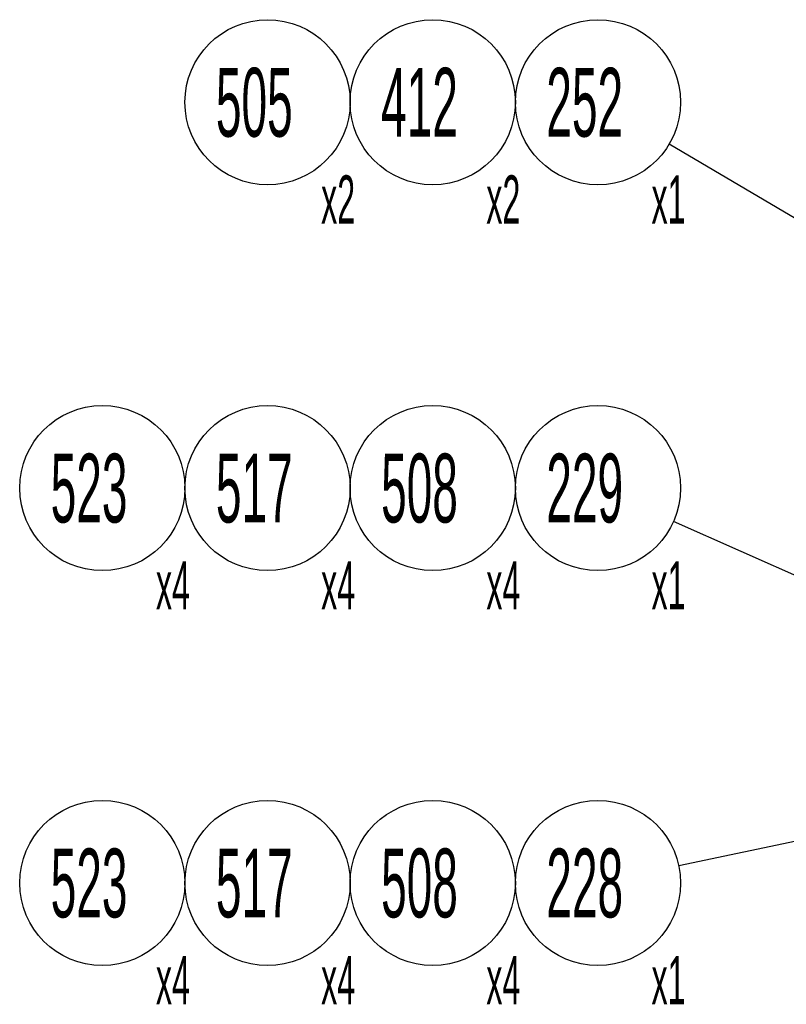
# Model space of a CAD drawing. Header units: millimetres. Extents: x 0 to 8390, y -1 to 5930.
# Tile 18 of 65: x 2546 to 3103, y 2102 to 2817. Entities that reach past the tile are written whole.
import ezdxf

# ---------------------------------------------------------------- set-up
doc = ezdxf.new("R2010")
doc.units = ezdxf.units.MM
doc.header["$LTSCALE"] = 462.55
doc.layers.get('0').update_dxf_attribs({"linetype": 'CONTINUOUS'})
doc.styles.get("Standard").update_dxf_attribs({"font": 'txt', "width": 0.5})
doc.dimstyles.get("Standard").update_dxf_attribs({"dimtxt": 35, "dimasz": 27.6, "dimexe": 2, "dimexo": 1, "dimtad": 1, "dimdec": 3, "dimdsep": 46, "dimtxsty": 'Standard', "dimblk": '_FILLED', "dimblk1": '_FILLED', "dimblk2": '_FILLED', "dimcen": 0.09, "dimadec": 3, "dimazin": 2, "dimtol": 1, "dimtp": 0.05, "dimtm": 0.05, "dimtfac": 1, "dimtdec": 3, "dimtofl": 0, "dimtmove": 0, "dimatfit": 3, "dimldrblk": '_FILLED', "dimfxl": 0, "dimtolj": 1, "dimarcsym": 0})

# ---------------------------------------------------------------- blocks, each defined once
blk = doc.blocks.new('_FILLED')
at = {"color": 0, "linetype": 'ByBlock'}
blk.add_solid([(0, 0), (-1, 0.163), (-1, -0.163)], dxfattribs=at)
blk = doc.blocks.new('BOM BALLOON 121_BL14', base_point=(2972.75, 2175.88))
at = {"color": 2, "linetype": 'Continuous'}
blk.add_circle((2965.78, 2189.96), 60, dxfattribs=at)
at = {"color": 2, "linetype": 'Continuous', "width": 0.5}
for s, height, p in [('228', 50, (2928.28, 2164.96)), ('x1', 35, (3004.71, 2101.79))]:
    blk.add_text(s, height=height, dxfattribs=at).set_placement(p)
blk = doc.blocks.new('BOM BALLOON 122_BL15', base_point=(2972.75, 2462.9))
at = {"color": 2, "linetype": 'Continuous'}
blk.add_circle((2965.78, 2476.99), 60, dxfattribs=at)
at = {"color": 2, "linetype": 'Continuous', "width": 0.5}
for s, height, p in [('229', 50, (2928.28, 2451.99)), ('x1', 35, (3004.71, 2388.82))]:
    blk.add_text(s, height=height, dxfattribs=at).set_placement(p)
blk = doc.blocks.new('BOM BALLOON 145_BL22', base_point=(2972.75, 2743.34))
at = {"color": 2, "linetype": 'Continuous'}
blk.add_circle((2965.78, 2757.42), 60, dxfattribs=at)
at = {"color": 2, "linetype": 'Continuous', "width": 0.5}
for s, height, p in [('252', 50, (2928.28, 2732.42)), ('x1', 35, (3004.71, 2669.26))]:
    blk.add_text(s, height=height, dxfattribs=at).set_placement(p)
blk = doc.blocks.new('BOM BALLOON 256_BL56', base_point=(2852.75, 2175.88))
at = {"color": 2, "linetype": 'Continuous'}
blk.add_circle((2845.78, 2189.96), 60, dxfattribs=at)
at = {"color": 2, "linetype": 'Continuous', "width": 0.5}
for s, height, p in [('508', 50, (2808.28, 2164.96)), ('x4', 35, (2884.71, 2101.79))]:
    blk.add_text(s, height=height, dxfattribs=at).set_placement(p)
blk = doc.blocks.new('BOM BALLOON 259_BL57', base_point=(2852.75, 2462.9))
at = {"color": 2, "linetype": 'Continuous'}
blk.add_circle((2845.78, 2476.99), 60, dxfattribs=at)
at = {"color": 2, "linetype": 'Continuous', "width": 0.5}
for s, height, p in [('508', 50, (2808.28, 2451.99)), ('x4', 35, (2884.71, 2388.82))]:
    blk.add_text(s, height=height, dxfattribs=at).set_placement(p)
blk = doc.blocks.new('BOM BALLOON 260_BL58', base_point=(2732.75, 2462.9))
at = {"color": 2, "linetype": 'Continuous'}
blk.add_circle((2725.78, 2476.99), 60, dxfattribs=at)
at = {"color": 2, "linetype": 'Continuous', "width": 0.5}
for s, height, p in [('517', 50, (2688.28, 2451.99)), ('x4', 35, (2764.71, 2388.82))]:
    blk.add_text(s, height=height, dxfattribs=at).set_placement(p)
blk = doc.blocks.new('BOM BALLOON 308_BL66', base_point=(2852.75, 2743.34))
at = {"color": 2, "linetype": 'Continuous'}
blk.add_circle((2845.78, 2757.42), 60, dxfattribs=at)
at = {"color": 2, "linetype": 'Continuous', "width": 0.5}
for s, height, p in [('412', 50, (2808.28, 2732.42)), ('x2', 35, (2884.71, 2669.26))]:
    blk.add_text(s, height=height, dxfattribs=at).set_placement(p)
blk = doc.blocks.new('BOM BALLOON 309_BL67', base_point=(2732.75, 2743.34))
at = {"color": 2, "linetype": 'Continuous'}
blk.add_circle((2725.78, 2757.42), 60, dxfattribs=at)
at = {"color": 2, "linetype": 'Continuous', "width": 0.5}
for s, height, p in [('505', 50, (2688.28, 2732.42)), ('x2', 35, (2764.71, 2669.26))]:
    blk.add_text(s, height=height, dxfattribs=at).set_placement(p)
blk = doc.blocks.new('BOM BALLOON 311_BL68', base_point=(2612.75, 2462.9))
at = {"color": 2, "linetype": 'Continuous'}
blk.add_circle((2605.78, 2476.99), 60, dxfattribs=at)
at = {"color": 2, "linetype": 'Continuous', "width": 0.5}
for s, height, p in [('523', 50, (2568.28, 2451.99)), ('x4', 35, (2644.71, 2388.82))]:
    blk.add_text(s, height=height, dxfattribs=at).set_placement(p)
blk = doc.blocks.new('BOM BALLOON 313_BL69', base_point=(2732.75, 2175.88))
at = {"color": 2, "linetype": 'Continuous'}
blk.add_circle((2725.78, 2189.96), 60, dxfattribs=at)
at = {"color": 2, "linetype": 'Continuous', "width": 0.5}
for s, height, p in [('517', 50, (2688.28, 2164.96)), ('x4', 35, (2764.71, 2101.79))]:
    blk.add_text(s, height=height, dxfattribs=at).set_placement(p)
blk = doc.blocks.new('BOM BALLOON 314_BL70', base_point=(2612.75, 2175.88))
at = {"color": 2, "linetype": 'Continuous'}
blk.add_circle((2605.78, 2189.96), 60, dxfattribs=at)
at = {"color": 2, "linetype": 'Continuous', "width": 0.5}
for s, height, p in [('523', 50, (2568.28, 2164.96)), ('x4', 35, (2644.71, 2101.79))]:
    blk.add_text(s, height=height, dxfattribs=at).set_placement(p)

msp = doc.modelspace()

# ---------------------------------------------------------------- block references
at = {"color": 2, "linetype": 'Continuous'}
for name, p in [('BOM BALLOON 309_BL67', (2732.75, 2743.34)), ('BOM BALLOON 308_BL66', (2852.75, 2743.34)), ('BOM BALLOON 145_BL22', (2972.75, 2743.34)), ('BOM BALLOON 311_BL68', (2612.75, 2462.9)), ('BOM BALLOON 260_BL58', (2732.75, 2462.9)), ('BOM BALLOON 259_BL57', (2852.75, 2462.9)), ('BOM BALLOON 122_BL15', (2972.75, 2462.9)), ('BOM BALLOON 314_BL70', (2612.75, 2175.88)), ('BOM BALLOON 313_BL69', (2732.75, 2175.88)), ('BOM BALLOON 256_BL56', (2852.75, 2175.88)), ('BOM BALLOON 121_BL14', (2972.75, 2175.88))]:
    msp.add_blockref(name, p, dxfattribs=at)

# ---------------------------------------------------------------- leaders
for points, override in [([(3374.73, 2516.43), (3017.47, 2726.96)], {"dimtad": 0}), ([(3277.77, 2338.48), (3020.62, 2452.64)], {"dimtad": 0, "dimldrblk": 'DOT'}), ([(3423.47, 2286.88), (3024.48, 2202.39)], {"dimtad": 0, "dimldrblk": 'DOT'})]:
    msp.add_leader(points, dimstyle='Standard', override=override, dxfattribs=at)

doc.saveas('drawing.dxf')
